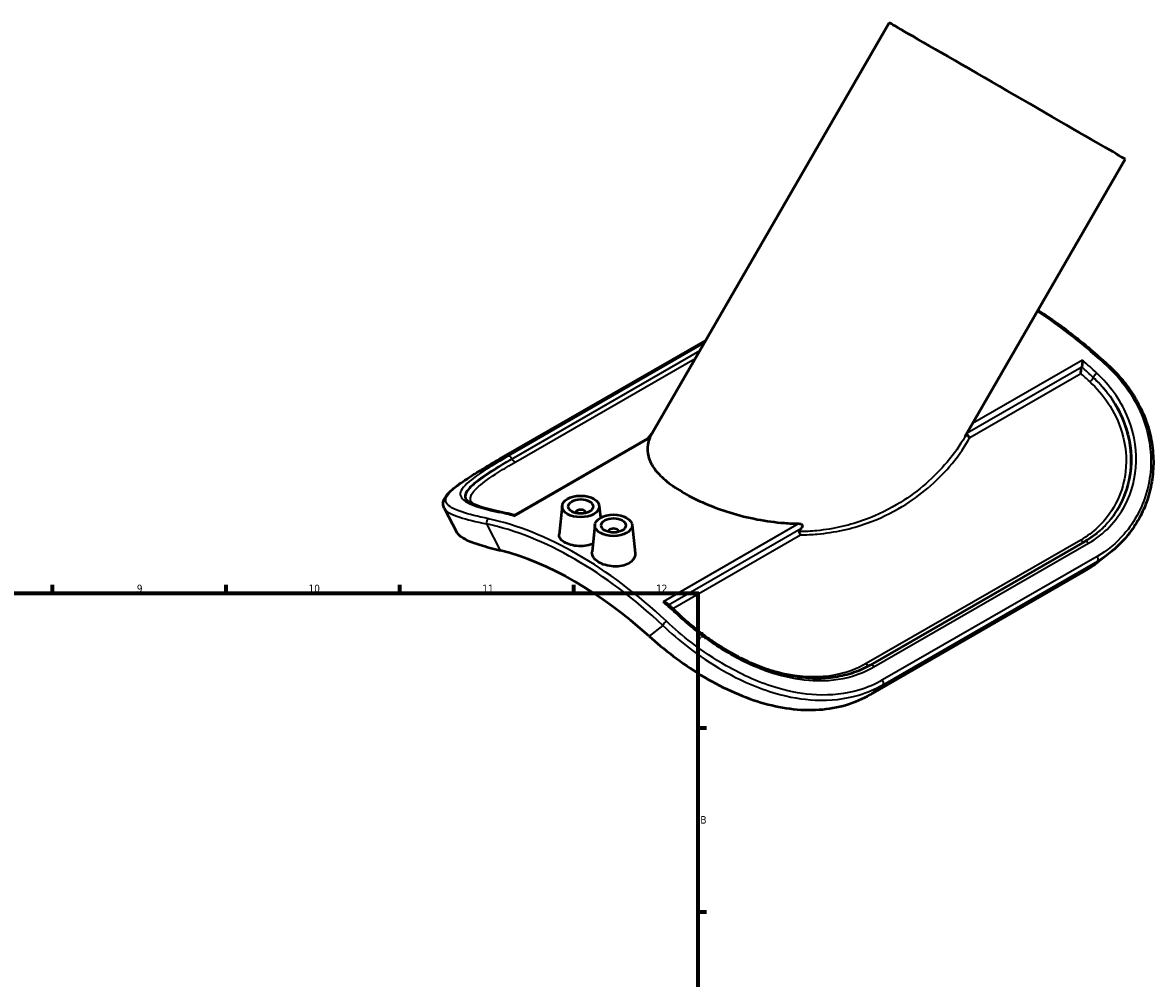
# Model space of a CAD drawing. Header units: millimetres. Extents: x -132 to 1005, y -184 to 847.
# Tile 5 of 5: x 549 to 1005, y 419 to 804. Entities that reach past the tile are written whole.
import ezdxf

# ---------------------------------------------------------------- set-up
doc = ezdxf.new("R2010")
doc.units = ezdxf.units.MM
for name, color, linetype, lineweight in [('Border (ANSI)', 7, 'Continuous', 70), ('Visible (ANSI)', 7, 'Continuous', 50), ('Visible Narrow (ANSI)', 7, 'Continuous', 35)]:
    doc.layers.add(name, color=color, linetype=linetype, lineweight=lineweight)
doc.styles.add('Note Text (ANSI)', font='tahoma.ttf')

# ---------------------------------------------------------------- blocks, each defined once
blk = doc.blocks.new('Borders Default Border')
at = {"layer": 'Border (ANSI)'}
for p, q in [((560.67, 574), (560.67, 577.45)), ((630.75, 574), (630.75, 577.45)), ((700.83, 574), (700.83, 577.45)), ((770.92, 574), (770.92, 577.45)), ((821, 519.75), (824.45, 519.75)), ((821, 445.5), (824.45, 445.5))]:
    blk.add_line(p, q, dxfattribs=at)
at = {"layer": 'Border (ANSI)', "flags": 128}
blk.add_lwpolyline([(20, 20), (20, 574), (821, 574), (821, 20), (20, 20)], dxfattribs=at)
at = {"layer": 'Border (ANSI)', "attachment_point": 7, "style": 'Note Text (ANSI)'}
for s, insert, char_height in [('9', (594.7, 574.34), 3.05), ('10', (663.96, 574.34), 3.048), ('11', (734.04, 574.4), 3.048), ('12', (804.13, 574.4), 3.048), ('A', (821.63, 555.35), 3.05), ('B', (821.99, 481.1), 3.05)]:
    blk.add_mtext(s, dxfattribs=dict(at, insert=insert, char_height=char_height))

msp = doc.modelspace()

# ---------------------------------------------------------------- linework, layer by layer
at = {"layer": 'Visible (ANSI)'}
for p, q in [((801.5847, 636.8905), (898.0756, 804.0174)), ((928.7062, 637.0713), (993.3384, 749.0174)), ((740.8615, 627.9876), (824.1289, 675.9381)), ((746.9071, 605.4038), (801.7074, 636.9612)), ((718.7182, 608.2547), (723.7869, 598.4773)), ((766.2464, 609.2433), (765.0113, 597.7234)), ((781.2179, 609.2433), (781.7306, 604.4613)), ((771.7322, 606.5245), (771.7322, 606.3382)), ((775.7322, 606.5245), (775.7322, 606.3382)), ((779.4693, 601.6287), (778.2971, 590.6958)), ((784.9551, 598.9099), (784.9551, 598.7236)), ((788.9551, 598.9099), (788.9551, 598.7236)), ((794.4408, 601.6287), (795.6698, 590.166)), ((977.0669, 594.8835), (890.517, 545.0427)), ((987.2105, 590.3487), (982.1513, 586.4164)), ((977.1066, 583.0279), (890.5567, 533.1871))]:
    msp.add_line(p, q, dxfattribs=at)
for centre, major_axis, ratio, start_param, end_param in [((945.707, 776.5174), (-47.6314, 27.5), 0.00157785, 3.14159265, 6.28318531), ((773.7322, 606.5245), (-2, 0), 0.5758617, 2.97290348, 6.45187448), ((786.9551, 598.9099), (-2, 0), 0.5758617, 2.97290348, 6.45187448), ((771.328, 449.9582), (78.5976, -136.4869), 0.57809312, 2.0855415, 2.6307149)]:
    msp.add_ellipse(centre, major_axis=major_axis, ratio=ratio, start_param=start_param, end_param=end_param, dxfattribs=at)
for centre, major_axis in [((773.7322, 608.9771), (-7.5, 0)), ((773.7322, 608.9771), (-5, 0)), ((786.9551, 601.3626), (-7.5, 0)), ((786.9551, 601.3626), (-5, 0))]:
    msp.add_ellipse(centre, major_axis=major_axis, ratio=0.5758617, dxfattribs=at)
for points, knots in [([(958.1762, 688.1147), (958.3148, 688.0258), (958.4534, 687.9365), (963.437, 684.7173), (968.2605, 681.2608), (977.7962, 673.7446), (982.5082, 669.6851), (987.131, 665.3536)], [4.769473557, 4.769473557, 4.769473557, 4.769473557, 4.772937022, 4.772937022, 4.894033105, 4.894033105, 5.015129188, 5.015129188, 5.015129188, 5.015129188]), ([(976.1151, 667.9424), (976.115, 667.9405), (976.115, 667.9387), (976.1117, 667.7696), (976.1037, 667.5833), (976.0789, 667.1939), (976.0623, 666.9894), (976.0191, 666.5614), (975.992, 666.3345), (975.9356, 665.9433), (975.9086, 665.7782), (975.854, 665.4918), (975.8276, 665.3716), (975.8008, 665.2688), (975.8006, 665.2678), (975.8003, 665.2668)], [-0.709802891, -0.709802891, -0.709802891, -0.709802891, -0.7088304, -0.7088304, -0.622814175, -0.622814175, -0.540849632, -0.540849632, -0.457279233, -0.457279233, -0.394663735, -0.394663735, -0.340031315, -0.340031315, -0.33948043, -0.33948043, -0.33948043, -0.33948043]), ([(975.4627, 662.5988), (975.4628, 662.6007), (975.4628, 662.6026), (975.4677, 662.7709), (975.4774, 662.9554), (975.5071, 663.3618), (975.5279, 663.5886), (975.5754, 664.0077), (975.6001, 664.1992), (975.6493, 664.5278), (975.672, 664.6656), (975.715, 664.8971), (975.7343, 664.9922), (975.7632, 665.1203), (975.7724, 665.1589), (975.7874, 665.2184), (975.7932, 665.2405), (975.7989, 665.2617)], [-0.000781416, -0.000781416, -0.000781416, -0.000781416, 0, 0, 0.069202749, 0.069202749, 0.142810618, 0.142810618, 0.200707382, 0.200707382, 0.243100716, 0.243100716, 0.27538668, 0.27538668, 0.290238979, 0.290238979, 0.29959051, 0.29959051, 0.29959051, 0.29959051]), ([(987.131, 665.3536), (988.2399, 664.3146), (989.3078, 663.2387), (991.3543, 661.0164), (992.3329, 659.87), (994.1926, 657.5117), (995.0737, 656.2998), (996.731, 653.8173), (997.5072, 652.5467), (998.9476, 649.9546), (999.6119, 648.6331), (1000.8232, 645.9483), (1001.3701, 644.5849), (1002.3422, 641.8259), (1002.7674, 640.4302), (1003.4929, 637.6172), (1003.7933, 636.1999), (1004.2676, 633.3548), (1004.4415, 631.927), (1004.6625, 629.0723), (1004.7097, 627.6453), (1004.6783, 624.8034), (1004.5998, 623.3885), (1004.3193, 620.5813), (1004.1173, 619.189), (1003.5928, 616.4379), (1003.2703, 615.0789), (1002.5089, 612.4045), (1002.07, 611.0889), (1001.0801, 608.5109), (1000.5293, 607.2483), (999.3207, 604.7851), (998.663, 603.5844), (997.2461, 601.2532), (996.4869, 600.1226), (994.4695, 597.3934), (993.1516, 595.8436), (990.3213, 592.9424), (988.809, 591.5911), (987.2105, 590.3487)], [0, 0, 0, 0, 0.48057123, 0.48057123, 0.96114246, 0.96114246, 1.44171369, 1.44171369, 1.92228492, 1.92228492, 2.40285615, 2.40285615, 2.88342738, 2.88342738, 3.36399861, 3.36399861, 3.84456984, 3.84456984, 4.32514107, 4.32514107, 4.8057123, 4.8057123, 5.28628352, 5.28628352, 5.76685475, 5.76685475, 6.24742598, 6.24742598, 6.72799721, 6.72799721, 7.20856844, 7.20856844, 7.68913967, 7.68913967, 8.1697109, 8.1697109, 8.89056775, 8.89056775, 9.61142459, 9.61142459, 9.61142459, 9.61142459]), ([(930.6531, 636.7947), (930.6515, 636.7956), (930.6499, 636.7966), (930.5405, 636.8642), (930.4359, 636.9413), (930.2381, 637.1126), (930.1456, 637.2063), (929.9285, 637.464), (929.8184, 637.6349), (929.6594, 637.9803), (929.6106, 638.1513), (929.5837, 638.4306), (929.5899, 638.5413), (929.6133, 638.6425)], [-0.282943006, -0.282943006, -0.282943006, -0.282943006, -0.282369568, -0.282369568, -0.242984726, -0.242984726, -0.203662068, -0.203662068, -0.14152712, -0.14152712, -0.080902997, -0.080902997, -0.037102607, -0.037102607, -0.037102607, -0.037102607]), ([(801.6122, 636.656), (801.2427, 635.7614), (800.9773, 634.8732), (800.5258, 632.3974), (800.5696, 630.7406), (801.4745, 627.3879), (802.3353, 625.6907), (804.8597, 622.3284), (806.5256, 620.6584), (810.5236, 617.4245), (812.8558, 615.8602), (817.9316, 612.9372), (820.8138, 611.4988), (827.0926, 608.8147), (830.4893, 607.5693), (837.5557, 605.4087), (841.2336, 604.4921), (848.5959, 603.0842), (852.2804, 602.594), (857.7666, 602.1704), (859.7315, 602.08), (861.6988, 602.0545)], [4.59531855, 4.59531855, 4.59531855, 4.59531855, 5.1889449, 5.1889449, 6.26568593, 6.26568593, 7.34242697, 7.34242697, 8.419168, 8.419168, 9.49590904, 9.49590904, 10.57265007, 10.57265007, 11.64939111, 11.64939111, 12.72613214, 12.72613214, 13.80287317, 13.80287317, 14.39649952, 14.39649952, 14.39649952, 14.39649952]), ([(801.7076, 636.9615), (801.7186, 636.968), (801.7191, 636.9558), (801.7074, 636.9026), (801.6896, 636.8515), (801.6496, 636.7477), (801.6319, 636.7037), (801.6122, 636.656)], [0.132735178, 0.132735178, 0.132735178, 0.132735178, 0.17043363, 0.17043363, 0.221242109, 0.221242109, 0.251927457, 0.251927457, 0.251927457, 0.251927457]), ([(718.7182, 608.2547), (718.415, 608.8396), (718.2544, 609.5115), (718.2914, 610.8353), (718.476, 611.4719), (719.0456, 612.656), (719.4299, 613.213), (720.3598, 614.3198), (720.9075, 614.8699), (722.1641, 615.9981), (722.8734, 616.5757), (724.4499, 617.7737), (725.3171, 618.3938), (727.2022, 619.6836), (728.2202, 620.3532), (730.3976, 621.7444), (731.5569, 622.4659), (734.0059, 623.9602), (735.2954, 624.7329), (737.9928, 626.326), (739.4007, 627.1464), (740.8615, 627.9876)], [4.16241527, 4.16241527, 4.16241527, 4.16241527, 4.78024848, 4.78024848, 5.39808169, 5.39808169, 6.0159149, 6.0159149, 6.63374811, 6.63374811, 7.25158132, 7.25158132, 7.86941453, 7.86941453, 8.48724774, 8.48724774, 9.10508095, 9.10508095, 9.72291416, 9.72291416, 10.34074737, 10.34074737, 10.34074737, 10.34074737]), ([(741.6996, 606.6752), (740.0212, 607.0356), (738.4549, 607.4), (735.5844, 608.1377), (734.2804, 608.511), (731.9774, 609.2656), (730.9784, 609.6474), (729.3309, 610.4065), (728.6837, 610.7858), (727.779, 611.4795), (727.5324, 611.785), (727.4177, 612.0062)], [0, 0, 0, 0, 0.753339, 0.753339, 1.506678, 1.506678, 2.26001701, 2.26001701, 3.01335601, 3.01335601, 3.76669501, 3.76669501, 3.76669501, 3.76669501]), ([(746.9145, 605.408), (746.5671, 605.5021), (746.22, 605.5942), (745.5239, 605.7751), (745.1749, 605.8639), (744.4776, 606.0372), (744.1293, 606.1219), (743.4337, 606.287), (743.0863, 606.3675), (742.3923, 606.5245), (742.0457, 606.6008), (741.6996, 606.6752)], [1.8287016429, 1.8287016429, 1.8287016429, 1.8287016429, 1.8376119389, 1.8376119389, 1.8465930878, 1.8465930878, 1.8555742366, 1.8555742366, 1.8645553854, 1.8645553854, 1.8735365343, 1.8735365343, 1.8735365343, 1.8735365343]), ([(746.8532, 605.1224), (746.8532, 605.1235), (746.8532, 605.1247), (746.8566, 605.2241), (746.8645, 605.2996), (746.8852, 605.3775), (746.8951, 605.3969), (746.9071, 605.4038)], [-0.709802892, -0.709802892, -0.709802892, -0.709802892, -0.708830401, -0.708830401, -0.622814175, -0.622814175, -0.568872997, -0.568872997, -0.568872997, -0.568872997]), ([(861.6988, 602.0545), (861.8035, 602.0531), (861.9078, 602.0473), (862.1795, 602.0177), (862.3428, 601.985), (862.6463, 601.8791), (862.7871, 601.8076), (862.9665, 601.6405), (863.0229, 601.5699), (863.1026, 601.411), (863.1256, 601.3226), (863.1419, 601.1269), (863.1257, 601.0066), (863.0553, 600.7739), (863.0018, 600.6614), (862.9451, 600.5631), (862.8343, 600.3711), (862.7002, 600.2007), (862.5489, 600.0454)], [-0.251927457, -0.251927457, -0.251927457, -0.251927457, -0.221242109, -0.221242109, -0.17043363, -0.17043363, -0.119625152, -0.119625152, -0.093865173, -0.093865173, -0.068105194, -0.068105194, -0.034052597, -0.034052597, 0, 0, 0, 0.066489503, 0.066489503, 0.066489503, 0.066489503]), ([(723.7873, 598.4774), (723.8545, 598.3473), (723.9337, 598.2183), (724.6067, 597.2772), (725.6858, 596.5016), (728.7927, 594.9802), (730.824, 594.2314), (735.625, 592.7313), (738.3941, 591.9793), (741.3448, 591.2338)], [27.94165434, 27.94165434, 27.94165434, 27.94165434, 28.14638754, 28.14638754, 29.44622916, 29.44622916, 30.74607078, 30.74607078, 32.04591241, 32.04591241, 32.04591241, 32.04591241]), ([(778.6397, 593.9044), (778.1471, 593.7093), (777.6128, 593.5392), (775.9851, 593.1461), (774.8244, 593.0145), (772.6449, 592.9887), (771.4806, 593.0933), (769.3372, 593.5386), (768.3583, 593.8787), (766.8051, 594.6662), (766.1287, 595.1671), (765.2276, 596.2706), (765.0028, 596.8736), (764.9968, 597.5375), (765.0016, 597.63), (765.012, 597.7234)], [0.15525253, 0.15525253, 0.15525253, 0.15525253, 0.32648803, 0.32648803, 0.65297607, 0.65297607, 0.98039429, 0.98039429, 1.30781251, 1.30781251, 1.63719923, 1.63719923, 1.96658596, 1.96658596, 2.01914371, 2.01914371, 2.01914371, 2.01914371]), ([(862.5489, 600.0454), (862.3972, 599.885), (862.255, 599.7045), (862.0967, 599.4302), (862.0435, 599.3186), (861.973, 599.0878), (861.9562, 598.9685), (861.9663, 598.8419), (861.9681, 598.8258), (861.9705, 598.8097)], [0.786549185, 0.786549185, 0.786549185, 0.786549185, 0.847766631, 0.847766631, 0.881566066, 0.881566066, 0.915365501, 0.915365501, 0.920232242, 0.920232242, 0.920232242, 0.920232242]), ([(862.4361, 597.5111), (862.4352, 597.5125), (862.4343, 597.5138), (862.3712, 597.6124), (862.3124, 597.7206), (862.2047, 597.9534), (862.156, 598.0773), (862.0494, 598.4021), (862.0005, 598.607), (861.9705, 598.8097)], [-0.000582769, -0.000582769, -0.000582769, -0.000582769, 0, 0, 0.04140355, 0.04140355, 0.08257344, 0.08257344, 0.145209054, 0.145209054, 0.145209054, 0.145209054]), ([(981.3239, 597.7421), (981.0547, 597.5329), (980.7825, 597.3273), (980.2321, 596.9235), (979.9539, 596.7254), (979.3918, 596.3365), (979.1078, 596.1458), (978.5343, 595.772), (978.2446, 595.5889), (977.6598, 595.2304), (977.3647, 595.055), (977.0669, 594.8835)], [8.690083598, 8.690083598, 8.690083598, 8.690083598, 8.821740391, 8.821740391, 8.953397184, 8.953397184, 9.085053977, 9.085053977, 9.21671077, 9.21671077, 9.348367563, 9.348367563, 9.348367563, 9.348367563]), ([(793.1471, 586.0515), (792.3704, 585.6042), (791.3861, 585.2375), (789.231, 584.8033), (788.0602, 584.7352), (785.8684, 584.8579), (784.7014, 585.0564), (782.5563, 585.7071), (781.5783, 586.1588), (780.04, 587.1516), (779.3751, 587.7582), (778.4942, 589.0545), (778.2783, 589.7446), (778.2804, 590.4877), (778.2863, 590.5914), (778.2978, 590.6957)], [0, 0, 0, 0, 0.32955833, 0.32955833, 0.65911666, 0.65911666, 0.98850339, 0.98850339, 1.31789011, 1.31789011, 1.64530833, 1.64530833, 1.97272655, 1.97272655, 2.02528737, 2.02528737, 2.02528737, 2.02528737]), ([(795.6691, 590.1659), (795.6819, 590.05), (795.6887, 589.9349), (795.6947, 589.1317), (795.4804, 588.4021), (794.5951, 587.0854), (793.9239, 586.4988), (793.1471, 586.0515)], [4.537985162, 4.537985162, 4.537985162, 4.537985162, 4.592288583, 4.592288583, 4.921846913, 4.921846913, 5.251405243, 5.251405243, 5.251405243, 5.251405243]), ([(806.9398, 570.5208), (806.9424, 570.5205), (806.945, 570.5201), (807.1782, 570.4873), (807.4054, 570.4364), (807.8247, 570.3027), (808.0205, 570.2206), (808.3203, 570.0518), (808.4356, 569.9726), (808.5348, 569.8851)], [-0.000794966, -0.000794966, -0.000794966, -0.000794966, 0, 0, 0.070314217, 0.070314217, 0.137316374, 0.137316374, 0.184917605, 0.184917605, 0.184917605, 0.184917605]), ([(813.5009, 565.3667), (813.172, 565.6749), (812.8426, 565.9817), (812.183, 566.5926), (811.8527, 566.8966), (811.1914, 567.5019), (810.8603, 567.8032), (810.1972, 568.4028), (809.8653, 568.7013), (809.2006, 569.2953), (808.8679, 569.5909), (808.5347, 569.8851)], [1.2680561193, 1.2680561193, 1.2680561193, 1.2680561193, 1.2766723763, 1.2766723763, 1.2852886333, 1.2852886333, 1.2939048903, 1.2939048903, 1.3025211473, 1.3025211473, 1.3111374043, 1.3111374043, 1.3111374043, 1.3111374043]), ([(890.517, 545.0427), (889.4596, 544.4338), (888.3682, 543.8739), (886.1239, 542.8557), (884.9709, 542.3973), (882.6095, 541.5848), (881.4011, 541.2306), (878.9354, 540.6283), (877.678, 540.3802), (875.1251, 539.9917), (873.8296, 539.8509), (871.2106, 539.6763), (869.8873, 539.6419), (867.2205, 539.6774), (865.8772, 539.7467), (863.1782, 539.9859), (861.8226, 540.1551), (859.106, 540.5897), (857.7451, 540.8545), (855.0245, 541.4748), (853.6649, 541.8298), (850.9525, 542.6251), (849.5998, 543.065), (846.9063, 544.0242), (845.5655, 544.5433), (842.9001, 545.6554), (841.5755, 546.2482), (838.9457, 547.5026), (837.6406, 548.1642), (835.0523, 549.5513), (833.7694, 550.2771), (831.2274, 551.7888), (829.9687, 552.575), (827.4773, 554.204), (826.2451, 555.0474), (822.9558, 557.3969), (820.946, 558.9416), (817.0935, 562.1068), (815.2509, 563.7269), (813.5009, 565.3667)], [0, 0, 0, 0, 0.46742102, 0.46742102, 0.93484204, 0.93484204, 1.40226306, 1.40226306, 1.86968409, 1.86968409, 2.33558492, 2.33558492, 2.79876443, 2.79876443, 3.25896491, 3.25896491, 3.71608832, 3.71608832, 4.17020526, 4.17020526, 4.62155331, 4.62155331, 5.07054733, 5.07054733, 5.51782435, 5.51782435, 5.96432447, 5.96432447, 6.41127593, 6.41127593, 6.86015601, 6.86015601, 7.3126553, 7.3126553, 7.77069597, 7.77069597, 8.5595582, 8.5595582, 9.34842043, 9.34842043, 9.34842043, 9.34842043]), ([(801.3113, 556.7014), (804.2619, 554.0486), (807.5338, 551.3218), (814.5702, 546.0052), (818.3352, 543.4161), (826.1448, 538.6511), (830.1986, 536.4708), (838.347, 532.735), (842.4424, 531.1806), (850.2367, 528.8508), (854.1854, 527.9747), (862.0783, 526.9538), (866.0233, 526.8093), (873.6704, 527.3273), (877.3792, 527.9905), (884.349, 530.0717), (887.6099, 531.4902), (890.5567, 533.1871)], [11.64548719, 11.64548719, 11.64548719, 11.64548719, 12.94532881, 12.94532881, 14.24517043, 14.24517043, 15.54501206, 15.54501206, 16.84485368, 16.84485368, 18.09506521, 18.09506521, 19.34527674, 19.34527674, 20.59548827, 20.59548827, 21.8456998, 21.8456998, 21.8456998, 21.8456998])]:
    msp.add_open_spline(points, degree=3, knots=knots, dxfattribs=at)
for points in [[(975.7989, 665.2617), (975.7994, 665.2634), (975.7998, 665.2651), (975.8003, 665.2668)], [(977.1066, 583.0279), (978.8369, 584.0243), (980.528, 585.1566), (982.1508, 586.4174)]]:
    msp.add_open_spline(points, degree=3, dxfattribs=at)
at = {"layer": 'Visible Narrow (ANSI)'}
for p, q in [((740.9319, 628.0215), (824.1231, 675.9281)), ((823.4613, 674.7818), (744.4323, 629.272)), ((745.9621, 628.2106), (821.7813, 671.8719)), ((821.6052, 671.567), (746.0434, 628.0538)), ((747.5566, 626.9873), (819.9291, 668.6638)), ((976.1151, 667.9424), (931.7941, 642.4196)), ((929.6329, 638.6765), (975.7989, 665.2617)), ((930.6531, 636.7947), (975.4627, 662.5988)), ((746.8532, 605.1224), (801.6122, 636.656)), ((745.9621, 628.2106), (746.0434, 628.0538)), ((861.6988, 602.0545), (806.9398, 570.5208)), ((741.3448, 591.2338), (735.8005, 601.9286)), ((809.1806, 569.3126), (862.5489, 600.0454)), ((810.8549, 567.8075), (862.4361, 597.5111)), ((975.4116, 595.4558), (888.8618, 545.6151)), ((891.9861, 544.3015), (978.536, 594.1422)), ((982.0363, 588.8602), (895.4865, 539.0194)), ((895.6176, 537.1207), (982.1675, 586.9615)), ((982.1675, 586.9615), (977.1066, 583.0279)), ((806.8555, 561.0107), (801.3113, 556.7014)), ((890.5567, 533.1871), (895.6176, 537.1207))]:
    msp.add_line(p, q, dxfattribs=at)
for centre, major_axis, ratio, start_param, end_param in [((950.5265, 553.1518), (84.8854, -147.4058), 0.57809312, 2.05538799, 2.29653285), ((946.0718, 550.5864), (-84.8854, 147.4058), 0.57809312, 5.19698064, 5.24726739), ((943.8444, 549.3038), (83.3134, -144.6761), 0.57809312, 2.05538799, 2.08698288), ((944.9581, 549.9451), (84.0994, -146.041), 0.57809312, 2.05538799, 2.09632891), ((981.5993, 661.639), (1.0769, 1.1493), 0.38011761, 0.89565542, 2.46645175), ((986.0541, 664.2043), (1.0769, 1.1493), 0.38011761, 0, 0.89565542), ((979.3719, 660.3563), (-1.0769, -1.1493), 0.38011761, 0.89565542, 2.46645175), ((745.1154, 627.8617), (-0.786, 1.3649), 0.57809312, 4.63600623, 6.16005656), ((741.6474, 626.6227), (-0.786, 1.3649), 0.57809312, 6.19745662, 6.28318531), ((746.8901, 628.4027), (0.786, -1.3649), 0.57809312, 4.63600623, 6.14133524), ((741.3689, 605.1353), (0.3307, 1.5399), 0.72348887, 0, 0.5782722), ((736.9142, 602.5699), (0.3307, 1.5399), 0.72348887, 0.5782722, 2.14906852), ((772.4417, 450.5995), (-84.8854, 147.4058), 0.57809312, 5.19698064, 5.80246106), ((776.8965, 453.1649), (84.8854, -147.4058), 0.57809312, 2.61058166, 2.66086841), ((771.328, 449.9582), (84.0994, -146.041), 0.57809312, 2.05538799, 2.66086841), ((976.0782, 596.1036), (0.786, -1.3649), 0.57809312, 4.85810647, 6.10722244), ((977.8528, 593.5186), (-0.786, 1.3649), 0.57809312, 4.83938515, 6.28318531), ((981.3208, 588.2855), (0.786, -1.3649), 0.57809312, 0.08025017, 1.66039243), ((776.8965, 453.1649), (84.8854, -147.4058), 0.57809312, 2.05538799, 2.10567474), ((807.9692, 561.652), (-1.0769, -1.1493), 0.38011761, 4.03724808, 5.6080444), ((812.424, 564.2174), (1.0769, 1.1493), 0.38011761, 0, 0.89565542), ((889.5283, 546.2628), (0.786, -1.3649), 0.57809312, 4.85810647, 6.09912089), ((891.303, 543.6779), (-0.786, 1.3649), 0.57809312, 4.83938515, 6.28318531), ((894.7709, 538.4448), (0.786, -1.3649), 0.57809312, 0.08025017, 1.66039243)]:
    msp.add_ellipse(centre, major_axis=major_axis, ratio=ratio, start_param=start_param, end_param=end_param, dxfattribs=at)
for points, knots in [([(978.536, 594.1422), (981.6462, 595.9333), (984.4758, 598.14), (989.4668, 603.3132), (991.6135, 606.2938), (996.056, 614.8059), (997.6193, 620.7858), (997.9781, 633.2729), (996.6934, 639.776), (991.2941, 652.068), (987.1186, 657.8165), (981.9313, 662.6768)], [-9.34836756, -9.34836756, -9.34836756, -9.34836756, -8.02881002, -8.02881002, -6.68328217, -6.68328217, -4.51011258, -4.51011258, -2.28425199, -2.28425199, 0, 0, 0, 0]), ([(986.3861, 665.2422), (989.1578, 662.6451), (991.668, 659.8166), (996.0443, 653.773), (997.9086, 650.5588), (1002.2822, 640.7638), (1003.7493, 633.8299), (1003.6983, 623.4168), (1003.2603, 619.8358), (1000.7333, 609.3801), (997.3987, 602.9481), (989.7362, 594.1859), (986.0953, 591.1976), (982.0363, 588.8602)], [0, 0, 0, 0, 1.22054724, 1.22054724, 2.44109448, 2.44109448, 4.79930848, 4.79930848, 6.05805311, 6.05805311, 8.61860804, 8.61860804, 10.3406891, 10.3406891, 10.3406891, 10.3406891]), ([(979.0399, 659.3184), (981.8218, 656.7118), (984.2902, 653.8397), (988.8484, 647.0672), (990.7615, 643.0745), (993.5849, 633.7064), (994.0745, 628.2537), (993.0121, 619.1086), (991.9515, 615.3215), (988.415, 607.5977), (985.694, 603.7941), (980.2647, 598.6437), (977.9354, 596.9092), (975.4116, 595.4558)], [-8.85179834, -8.85179834, -8.85179834, -8.85179834, -7.60362488, -7.60362488, -6.10702989, -6.10702989, -4.20477895, -4.20477895, -2.78393926, -2.78393926, -1.07074587, -1.07074587, 0, 0, 0, 0]), ([(981.2821, 597.7099), (982.2479, 598.4628), (983.1748, 599.2618), (987.4905, 603.3736), (990.2801, 607.3026), (993.896, 615.2907), (994.9753, 619.2109), (996.0392, 628.6858), (995.5177, 634.3418), (992.5845, 644.0733), (990.6049, 648.2258), (985.8982, 655.2794), (983.3524, 658.2748), (980.4856, 660.9976)], [0.62918632, 0.62918632, 0.62918632, 0.62918632, 1.07074587, 1.07074587, 2.78393926, 2.78393926, 4.20477895, 4.20477895, 6.10702989, 6.10702989, 7.60362488, 7.60362488, 8.85179834, 8.85179834, 8.85179834, 8.85179834]), ([(980.4856, 660.9976), (985.5234, 656.3409), (989.5716, 650.8186), (994.79, 638.9858), (996.0197, 632.7148), (995.6323, 620.6572), (994.0933, 614.8752), (989.7489, 606.6347), (987.6534, 603.7466), (983.9899, 599.9681), (982.6956, 598.8088), (981.3239, 597.7426)], [0, 0, 0, 0, 2.28425199, 2.28425199, 4.51011258, 4.51011258, 6.68328217, 6.68328217, 8.02881002, 8.02881002, 8.6900836, 8.6900836, 8.6900836, 8.6900836]), ([(928.7062, 637.0713), (926.6641, 633.5334), (924.2448, 630.1208), (916.3208, 620.7285), (910.0054, 615.1781), (902.6628, 610.6216), (898.3325, 607.9344), (893.638, 605.5971), (882.5137, 601.4726), (875.912, 599.902), (866.6418, 598.9816), (864.3201, 598.8478), (861.9705, 598.8097)], [-48.4421917, -48.4421917, -48.4421917, -48.4421917, -46.74597429, -46.74597429, -43.52997625, -43.52997625, -43.52997625, -41.63335459, -41.63335459, -39.3503914, -39.3503914, -38.60483446, -38.60483446, -38.60483446, -38.60483446]), ([(862.4361, 597.5111), (864.7055, 597.5363), (866.948, 597.6483), (876.2616, 598.4767), (882.9712, 599.9904), (894.2681, 604.0209), (899.0317, 606.3193), (903.4224, 608.9712), (910.8673, 613.4678), (917.2602, 618.9684), (925.4327, 628.4949), (927.9999, 632.1047), (930.3081, 636.1682), (930.4822, 636.481), (930.6531, 636.7947)], [38.64188707, 38.64188707, 38.64188707, 38.64188707, 39.3503914, 39.3503914, 41.63335459, 41.63335459, 43.52997625, 43.52997625, 43.52997625, 46.74597429, 46.74597429, 48.54391093, 48.54391093, 48.69330986, 48.69330986, 48.69330986, 48.69330986]), ([(736.5821, 603.9902), (732.2843, 604.9131), (728.617, 605.8269), (722.5158, 607.8655), (720.403, 609.0006), (718.8854, 611.5011), (719.272, 612.8455), (722.2838, 616.2432), (725.1772, 618.3719), (732.3851, 623.0129), (736.3977, 625.4104), (740.9319, 628.0215)], [0, 0, 0, 0, 1.89261049, 1.89261049, 4.09957041, 4.09957041, 6.13091019, 6.13091019, 8.41706055, 8.41706055, 10.34074737, 10.34074737, 10.34074737, 10.34074737]), ([(744.4323, 629.272), (741.3221, 627.481), (738.4924, 625.7825), (733.5014, 622.6031), (731.3547, 621.1269), (726.9123, 617.6155), (725.349, 615.7987), (724.9902, 612.6396), (726.2748, 611.3006), (731.6742, 608.816), (735.8497, 607.6694), (741.0369, 606.5556)], [-9.34836756, -9.34836756, -9.34836756, -9.34836756, -8.02881107, -8.02881107, -6.68328421, -6.68328421, -4.51011436, -4.51011436, -2.28425321, -2.28425321, 0, 0, 0, 0]), ([(727.4223, 612.006), (727.1727, 612.4847), (727.0791, 612.9852), (727.3359, 615.0557), (728.8749, 616.8396), (733.2194, 620.2734), (735.3148, 621.7143), (740.1801, 624.8138), (742.9357, 626.4678), (745.9621, 628.2106)], [3.76669501, 3.76669501, 3.76669501, 3.76669501, 4.51011436, 4.51011436, 6.68328421, 6.68328421, 8.02881107, 8.02881107, 9.34836756, 9.34836756, 9.34836756, 9.34836756]), ([(746.0434, 628.0538), (743.4477, 626.5591), (741.0537, 625.1241), (735.4778, 621.6039), (732.6882, 619.6493), (729.0722, 616.4929), (727.993, 615.2173), (727.2236, 613.2831), (727.2106, 612.555), (727.4977, 611.8771)], [0, 0, 0, 0, 1.07074585, 1.07074585, 2.78393921, 2.78393921, 4.20477851, 4.20477851, 5.1872661, 5.1872661, 5.1872661, 5.1872661]), ([(730.2589, 609.9798), (729.2497, 610.9792), (728.996, 612.0807), (729.9562, 614.4624), (731.0167, 615.7142), (734.5533, 618.8023), (737.2742, 620.7092), (742.7036, 624.1377), (745.0328, 625.534), (747.5566, 626.9873)], [-5.78716506, -5.78716506, -5.78716506, -5.78716506, -4.20477851, -4.20477851, -2.78393921, -2.78393921, -1.07074585, -1.07074585, 0, 0, 0, 0]), ([(718.7182, 608.2547), (718.7378, 608.217), (718.7584, 608.1794), (719.5424, 606.8273), (721.6489, 605.6961), (727.7741, 603.6958), (731.4665, 602.8117), (735.8005, 601.9286)], [-4.16241527, -4.16241527, -4.16241527, -4.16241527, -4.09957041, -4.09957041, -1.89261049, -1.89261049, 0, 0, 0, 0]), ([(806.8555, 561.0107), (810.0186, 558.0123), (813.4458, 555.0592), (821.5329, 548.8116), (826.3001, 545.583), (838.1011, 538.8293), (845.314, 535.6556), (857.8381, 532.0793), (863.1492, 531.1624), (874.4477, 530.6381), (880.3774, 531.3093), (889.3109, 533.9712), (892.5776, 535.3701), (895.6176, 537.1207)], [-10.34074737, -10.34074737, -10.34074737, -10.34074737, -8.95944668, -8.95944668, -7.27913819, -7.27913819, -4.97198975, -4.97198975, -3.2737705, -3.2737705, -1.2591425, -1.2591425, 0, 0, 0, 0]), ([(895.4865, 539.0194), (892.5186, 537.3104), (889.3275, 535.9479), (880.595, 533.3654), (874.7938, 532.7279), (863.7283, 533.2828), (858.5223, 534.2015), (846.2328, 537.7526), (839.1443, 540.8884), (827.5234, 547.5416), (822.8214, 550.7171), (814.8303, 556.8535), (811.438, 559.7508), (808.3013, 562.6899)], [0, 0, 0, 0, 1.2591425, 1.2591425, 3.2737705, 3.2737705, 4.97198975, 4.97198975, 7.27913819, 7.27913819, 8.95944668, 8.95944668, 10.34074737, 10.34074737, 10.34074737, 10.34074737]), ([(812.756, 565.2553), (814.9264, 563.2217), (817.2337, 561.2172), (824.1621, 555.6739), (829.0815, 552.2851), (840.2356, 545.9598), (846.5518, 543.1861), (857.8001, 539.9131), (862.7273, 539.043), (873.0326, 538.5478), (878.3634, 539.1373), (886.3635, 541.4998), (889.2809, 542.7436), (891.9861, 544.3015)], [-9.34842043, -9.34842043, -9.34842043, -9.34842043, -8.39268682, -8.39268682, -6.62163278, -6.62163278, -4.57534879, -4.57534879, -2.98405662, -2.98405662, -1.14771409, -1.14771409, 0, 0, 0, 0]), ([(888.8618, 545.6151), (884.9616, 543.3691), (880.5962, 541.7988), (870.1299, 539.9144), (863.8668, 540.0195), (853.3166, 541.9637), (849.0785, 543.2024), (844.9133, 544.8204)], [-8.85179834, -8.85179834, -8.85179834, -8.85179834, -7.19710068, -7.19710068, -5.12841992, -5.12841992, -3.75954971, -3.75954971, -3.75954971, -3.75954971])]:
    msp.add_open_spline(points, degree=3, knots=knots, dxfattribs=at)
for points in [[(802.7684, 638.9407), (802.0058, 638.0918), (801.3172, 637.2406), (800.7106, 636.3872)], [(982.1675, 586.9615), (983.9282, 587.9754), (985.6129, 589.1078), (987.2104, 590.3497)]]:
    msp.add_open_spline(points, degree=3, dxfattribs=at)

# ---------------------------------------------------------------- block references
msp.add_blockref('Borders Default Border', (0, 0))

doc.saveas('drawing.dxf')
